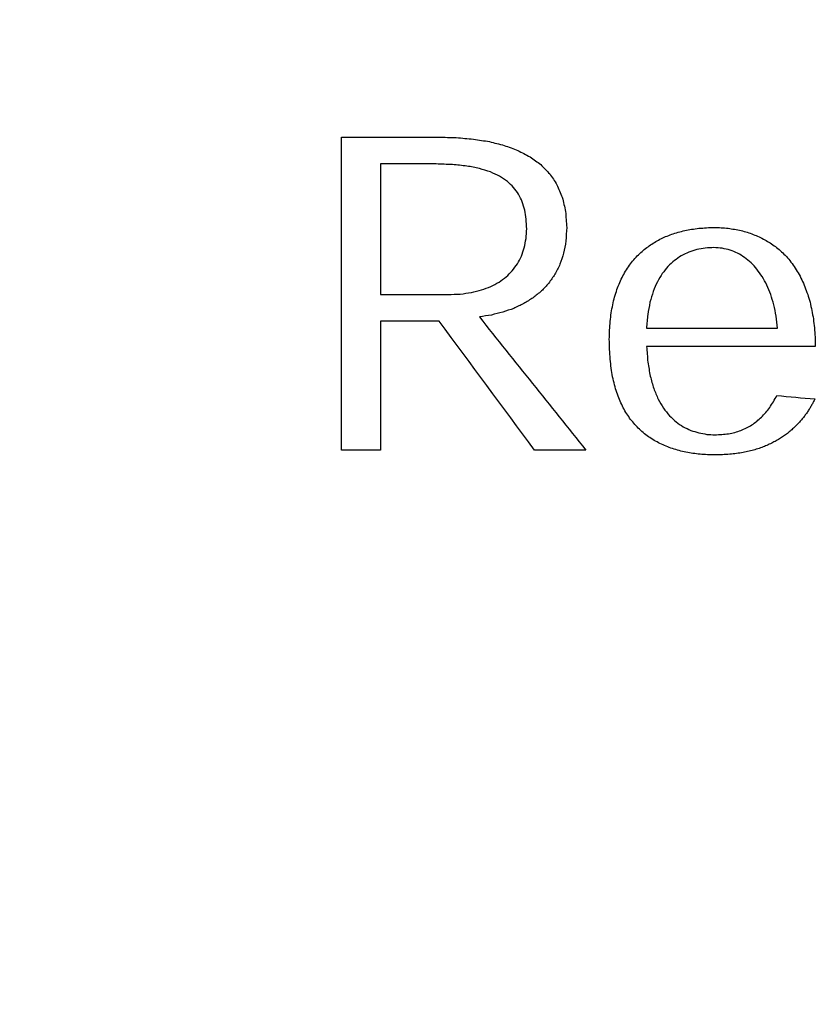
# Model space of a CAD drawing. Header units: inches. Extents: x 0.2 to 16.8, y 0.1 to 10.8.
# Tile 16 of 46: x 3.794 to 3.922, y 6.961 to 7.118. Entities that reach past the tile are written whole.
import ezdxf

# ---------------------------------------------------------------- set-up
doc = ezdxf.new("R2010")
doc.units = ezdxf.units.IN
doc.header["$LTSCALE"] = 0.935
doc.header["$MEASUREMENT"] = 0
doc.layers.get('0').update_dxf_attribs({"linetype": 'CONTINUOUS'})
doc.layers.add('DATUMCURVES', color=7, linetype='CONTINUOUS')
doc.layers.add('DIMENSIONS', color=7, linetype='CONTINUOUS')
doc.styles.get("Standard").update_dxf_attribs({"font": 'txt', "width": 0.8})
doc.dimstyles.new('DIMSTYLE_2', dxfattribs={"dimtxt": 0.125, "dimasz": 0.18, "dimexe": 0.18, "dimexo": 0.0625, "dimgap": 0.09, "dimtad": 0, "dimtih": 1, "dimtoh": 1, "dimdec": 3, "dimzin": 4, "dimdsep": 46, "dimtxsty": 'STANDARD', "dimblk": '_FILLED', "dimblk1": '_FILLED', "dimblk2": '_FILLED', "dimcen": 0.09, "dimadec": 0, "dimazin": 0, "dimtp": 0.001, "dimtm": 0.001, "dimtfac": 1, "dimtdec": 3, "dimtofl": 0, "dimtmove": 0, "dimatfit": 3, "dimldrblk": '_FILLED', "dimfxl": 1, "dimtolj": 1, "dimtzin": 4, "dimarcsym": 0})

# ---------------------------------------------------------------- blocks, each defined once
blk = doc.blocks.new('*D3')
at = {"layer": 'DIMENSIONS', "color": 2, "linetype": 'CONTINUOUS'}
blk.add_line((3.83322, 6.60041), (2.98844, 6.60041), dxfattribs=at)
at = {"layer": 'DIMENSIONS', "color": 2, "linetype": 'CONTINUOUS', "width": 0.8}
for s, p in [('[', (2.22594, 6.53791)), (']', (2.82594, 6.53791)), ('1.048', (1.60094, 6.53791)), ('26.62', (2.32594, 6.53791)), ('-', (1.50094, 6.53791))]:
    blk.add_text(s, height=0.125, dxfattribs=at).set_placement(p)
blk = doc.blocks.new('_FILLED')
at = {"color": 0, "linetype": 'BYBLOCK'}
blk.add_solid([(0, 0), (-1, 0.17361), (-1, -0.17361)], dxfattribs=at)
blk = doc.blocks.new('*D4')
at = {"layer": 'DIMENSIONS', "color": 2, "linetype": 'CONTINUOUS'}
blk.add_line((3.83322, 4.10041), (2.98844, 4.10041), dxfattribs=at)
at = {"layer": 'DIMENSIONS', "color": 2, "linetype": 'CONTINUOUS', "width": 0.8}
for s, p in [('[', (2.22594, 4.03791)), (']', (2.82594, 4.03791)), ('3.548', (1.60094, 4.03791)), ('90.12', (2.32594, 4.03791)), ('-', (1.50094, 4.03791))]:
    blk.add_text(s, height=0.125, dxfattribs=at).set_placement(p)

msp = doc.modelspace()

# ---------------------------------------------------------------- linework, layer by layer
at = {"layer": 'DATUMCURVES', "color": 40, "linetype": 'CONTINUOUS'}
for points in [[(3.84583, 7.04953, -0.2495), (3.84583, 7.06624, -0.2495), (3.84583, 7.08296, -0.2495), (3.84583, 7.09967, -0.2495)], [(3.84583, 7.09967, -0.2495), (3.851, 7.09967, -0.2495), (3.85617, 7.09967, -0.2495), (3.86134, 7.09967, -0.2495)], [(3.86134, 7.09967, -0.2495), (3.8623, 7.09964, -0.2495), (3.86326, 7.09962, -0.2495), (3.86421, 7.09959, -0.2495)], [(3.86421, 7.09959, -0.2495), (3.86512, 7.09951, -0.2495), (3.86603, 7.09943, -0.2495), (3.86694, 7.09935, -0.2495)], [(3.86694, 7.09935, -0.2495), (3.86779, 7.09921, -0.2495), (3.86865, 7.09908, -0.2495), (3.8695, 7.09894, -0.2495)], [(3.8695, 7.09894, -0.2495), (3.8703, 7.09874, -0.2495), (3.87109, 7.09854, -0.2495), (3.87188, 7.09834, -0.2495)], [(3.87188, 7.09834, -0.2495), (3.87261, 7.09807, -0.2495), (3.87333, 7.0978, -0.2495), (3.87406, 7.09753, -0.2495)], [(3.87406, 7.09753, -0.2495), (3.87471, 7.09719, -0.2495), (3.87536, 7.09685, -0.2495), (3.87602, 7.09651, -0.2495)], [(3.87602, 7.09651, -0.2495), (3.87659, 7.09609, -0.2495), (3.87716, 7.09568, -0.2495), (3.87773, 7.09526, -0.2495)], [(3.86096, 7.09536, -0.2495), (3.85801, 7.09536, -0.2495), (3.85505, 7.09536, -0.2495), (3.85209, 7.09536, -0.2495)], [(3.85209, 7.09536, -0.2495), (3.85209, 7.08839, -0.2495), (3.85209, 7.08141, -0.2495), (3.85209, 7.07444, -0.2495)], [(3.86359, 7.09527, -0.2495), (3.86271, 7.0953, -0.2495), (3.86184, 7.09533, -0.2495), (3.86096, 7.09536, -0.2495)], [(3.8659, 7.09503, -0.2495), (3.86513, 7.09511, -0.2495), (3.86436, 7.09519, -0.2495), (3.86359, 7.09527, -0.2495)], [(3.86792, 7.09463, -0.2495), (3.86725, 7.09476, -0.2495), (3.86657, 7.0949, -0.2495), (3.8659, 7.09503, -0.2495)], [(3.87773, 7.09526, -0.2495), (3.87821, 7.09477, -0.2495), (3.87869, 7.09427, -0.2495), (3.87917, 7.09378, -0.2495)], [(3.86967, 7.09408, -0.2495), (3.86909, 7.09426, -0.2495), (3.8685, 7.09445, -0.2495), (3.86792, 7.09463, -0.2495)], [(3.87115, 7.09339, -0.2495), (3.87066, 7.09362, -0.2495), (3.87016, 7.09385, -0.2495), (3.86967, 7.09408, -0.2495)], [(3.87239, 7.09256, -0.2495), (3.87198, 7.09284, -0.2495), (3.87156, 7.09311, -0.2495), (3.87115, 7.09339, -0.2495)], [(3.87917, 7.09378, -0.2495), (3.87956, 7.0932, -0.2495), (3.87994, 7.09262, -0.2495), (3.88033, 7.09204, -0.2495)], [(3.87339, 7.0916, -0.2495), (3.87306, 7.09192, -0.2495), (3.87272, 7.09224, -0.2495), (3.87239, 7.09256, -0.2495)], [(3.88033, 7.09204, -0.2495), (3.88062, 7.09137, -0.2495), (3.8809, 7.0907, -0.2495), (3.88118, 7.09003, -0.2495)], [(3.87418, 7.09051, -0.2495), (3.87392, 7.09087, -0.2495), (3.87366, 7.09124, -0.2495), (3.87339, 7.0916, -0.2495)], [(3.87477, 7.08929, -0.2495), (3.87458, 7.0897, -0.2495), (3.87438, 7.0901, -0.2495), (3.87418, 7.09051, -0.2495)], [(3.87517, 7.08796, -0.2495), (3.87504, 7.0884, -0.2495), (3.87491, 7.08885, -0.2495), (3.87477, 7.08929, -0.2495)], [(3.88118, 7.09003, -0.2495), (3.88136, 7.08927, -0.2495), (3.88154, 7.0885, -0.2495), (3.88171, 7.08774, -0.2495)], [(3.8754, 7.08652, -0.2495), (3.87533, 7.087, -0.2495), (3.87525, 7.08748, -0.2495), (3.87517, 7.08796, -0.2495)], [(3.88171, 7.08774, -0.2495), (3.88177, 7.08688, -0.2495), (3.88183, 7.08602, -0.2495), (3.88189, 7.08516, -0.2495)], [(3.87548, 7.08498, -0.2495), (3.87545, 7.08549, -0.2495), (3.87543, 7.08601, -0.2495), (3.8754, 7.08652, -0.2495)], [(3.87538, 7.08341, -0.2495), (3.87542, 7.08393, -0.2495), (3.87545, 7.08446, -0.2495), (3.87548, 7.08498, -0.2495)], [(3.88189, 7.08516, -0.2495), (3.88185, 7.08445, -0.2495), (3.88181, 7.08373, -0.2495), (3.88177, 7.08302, -0.2495)], [(3.89774, 7.08372, -0.2495), (3.89806, 7.08385, -0.2495), (3.89839, 7.08397, -0.2495), (3.89871, 7.0841, -0.2495)], [(3.89871, 7.0841, -0.2495), (3.89905, 7.08421, -0.2495), (3.89939, 7.08432, -0.2495), (3.89973, 7.08443, -0.2495)], [(3.89973, 7.08443, -0.2495), (3.90008, 7.08452, -0.2495), (3.90044, 7.0846, -0.2495), (3.90079, 7.08469, -0.2495)], [(3.90079, 7.08469, -0.2495), (3.90116, 7.08476, -0.2495), (3.90153, 7.08483, -0.2495), (3.9019, 7.0849, -0.2495)], [(3.9019, 7.0849, -0.2495), (3.90229, 7.08495, -0.2495), (3.90268, 7.085, -0.2495), (3.90306, 7.08505, -0.2495)], [(3.90306, 7.08505, -0.2495), (3.90347, 7.08508, -0.2495), (3.90387, 7.08512, -0.2495), (3.90427, 7.08515, -0.2495)], [(3.90427, 7.08515, -0.2495), (3.90469, 7.08516, -0.2495), (3.90511, 7.08517, -0.2495), (3.90553, 7.08518, -0.2495)], [(3.90553, 7.08518, -0.2495), (3.9059, 7.08517, -0.2495), (3.90627, 7.08516, -0.2495), (3.90664, 7.08515, -0.2495)], [(3.90664, 7.08515, -0.2495), (3.907, 7.08512, -0.2495), (3.90737, 7.08509, -0.2495), (3.90773, 7.08506, -0.2495)], [(3.90773, 7.08506, -0.2495), (3.90808, 7.08501, -0.2495), (3.90843, 7.08495, -0.2495), (3.90878, 7.0849, -0.2495)], [(3.90878, 7.0849, -0.2495), (3.90913, 7.08483, -0.2495), (3.90947, 7.08476, -0.2495), (3.90981, 7.08469, -0.2495)], [(3.90981, 7.08469, -0.2495), (3.91014, 7.0846, -0.2495), (3.91048, 7.08451, -0.2495), (3.91081, 7.08442, -0.2495)], [(3.91081, 7.08442, -0.2495), (3.91113, 7.08431, -0.2495), (3.91145, 7.08419, -0.2495), (3.91177, 7.08408, -0.2495)], [(3.91177, 7.08408, -0.2495), (3.91208, 7.08395, -0.2495), (3.91239, 7.08381, -0.2495), (3.91271, 7.08368, -0.2495)], [(3.8751, 7.08194, -0.2495), (3.8752, 7.08243, -0.2495), (3.87529, 7.08292, -0.2495), (3.87538, 7.08341, -0.2495)], [(3.88177, 7.08302, -0.2495), (3.88165, 7.08237, -0.2495), (3.88152, 7.08172, -0.2495), (3.8814, 7.08107, -0.2495)], [(3.89432, 7.08166, -0.2495), (3.89459, 7.08186, -0.2495), (3.89485, 7.08206, -0.2495), (3.89511, 7.08226, -0.2495)], [(3.89511, 7.08226, -0.2495), (3.89539, 7.08244, -0.2495), (3.89566, 7.08262, -0.2495), (3.89594, 7.0828, -0.2495)], [(3.89594, 7.0828, -0.2495), (3.89623, 7.08296, -0.2495), (3.89653, 7.08313, -0.2495), (3.89682, 7.08329, -0.2495)], [(3.89682, 7.08329, -0.2495), (3.89713, 7.08343, -0.2495), (3.89743, 7.08358, -0.2495), (3.89774, 7.08372, -0.2495)], [(3.91271, 7.08368, -0.2495), (3.91301, 7.08353, -0.2495), (3.91331, 7.08337, -0.2495), (3.91361, 7.08322, -0.2495)], [(3.91361, 7.08322, -0.2495), (3.9139, 7.08305, -0.2495), (3.91419, 7.08287, -0.2495), (3.91448, 7.0827, -0.2495)], [(3.91448, 7.0827, -0.2495), (3.91475, 7.08251, -0.2495), (3.91503, 7.08231, -0.2495), (3.91531, 7.08212, -0.2495)], [(3.87464, 7.08059, -0.2495), (3.87479, 7.08104, -0.2495), (3.87495, 7.08149, -0.2495), (3.8751, 7.08194, -0.2495)], [(3.8814, 7.08107, -0.2495), (3.88121, 7.08048, -0.2495), (3.88101, 7.07988, -0.2495), (3.88081, 7.07929, -0.2495)], [(3.89281, 7.08022, -0.2495), (3.89307, 7.08049, -0.2495), (3.89333, 7.08075, -0.2495), (3.89358, 7.08102, -0.2495)], [(3.89358, 7.08102, -0.2495), (3.89383, 7.08123, -0.2495), (3.89408, 7.08145, -0.2495), (3.89432, 7.08166, -0.2495)], [(3.90145, 7.08123, -0.2495), (3.90105, 7.08104, -0.2495), (3.90065, 7.08084, -0.2495), (3.90025, 7.08065, -0.2495)], [(3.90273, 7.08164, -0.2495), (3.90231, 7.0815, -0.2495), (3.90188, 7.08137, -0.2495), (3.90145, 7.08123, -0.2495)], [(3.90408, 7.08188, -0.2495), (3.90363, 7.0818, -0.2495), (3.90318, 7.08172, -0.2495), (3.90273, 7.08164, -0.2495)], [(3.90547, 7.08196, -0.2495), (3.90501, 7.08193, -0.2495), (3.90454, 7.08191, -0.2495), (3.90408, 7.08188, -0.2495)], [(3.9068, 7.08186, -0.2495), (3.90636, 7.08189, -0.2495), (3.90591, 7.08193, -0.2495), (3.90547, 7.08196, -0.2495)], [(3.90807, 7.08156, -0.2495), (3.90764, 7.08166, -0.2495), (3.90722, 7.08176, -0.2495), (3.9068, 7.08186, -0.2495)], [(3.90926, 7.08107, -0.2495), (3.90886, 7.08123, -0.2495), (3.90847, 7.0814, -0.2495), (3.90807, 7.08156, -0.2495)], [(3.91038, 7.08039, -0.2495), (3.91001, 7.08062, -0.2495), (3.90964, 7.08084, -0.2495), (3.90926, 7.08107, -0.2495)], [(3.91531, 7.08212, -0.2495), (3.91558, 7.0819, -0.2495), (3.91585, 7.08169, -0.2495), (3.91611, 7.08147, -0.2495)], [(3.91611, 7.08147, -0.2495), (3.91637, 7.08123, -0.2495), (3.91662, 7.08099, -0.2495), (3.91688, 7.08075, -0.2495)], [(3.91688, 7.08075, -0.2495), (3.91713, 7.08046, -0.2495), (3.91739, 7.08016, -0.2495), (3.91764, 7.07987, -0.2495)], [(3.87318, 7.07825, -0.2495), (3.87346, 7.07862, -0.2495), (3.87373, 7.07899, -0.2495), (3.874, 7.07936, -0.2495)], [(3.874, 7.07936, -0.2495), (3.87421, 7.07977, -0.2495), (3.87443, 7.08018, -0.2495), (3.87464, 7.08059, -0.2495)], [(3.88081, 7.07929, -0.2495), (3.88055, 7.07876, -0.2495), (3.88028, 7.07822, -0.2495), (3.88001, 7.07769, -0.2495)], [(3.89146, 7.07842, -0.2495), (3.89167, 7.07873, -0.2495), (3.89189, 7.07905, -0.2495), (3.8921, 7.07936, -0.2495)], [(3.8921, 7.07936, -0.2495), (3.89234, 7.07965, -0.2495), (3.89257, 7.07993, -0.2495), (3.89281, 7.08022, -0.2495)], [(3.89913, 7.07989, -0.2495), (3.89879, 7.07958, -0.2495), (3.89845, 7.07926, -0.2495), (3.89811, 7.07895, -0.2495)], [(3.90025, 7.08065, -0.2495), (3.89988, 7.0804, -0.2495), (3.89951, 7.08014, -0.2495), (3.89913, 7.07989, -0.2495)], [(3.91142, 7.07954, -0.2495), (3.91108, 7.07982, -0.2495), (3.91073, 7.08011, -0.2495), (3.91038, 7.08039, -0.2495)], [(3.91237, 7.07851, -0.2495), (3.91205, 7.07885, -0.2495), (3.91174, 7.0792, -0.2495), (3.91142, 7.07954, -0.2495)], [(3.91764, 7.07987, -0.2495), (3.91787, 7.07955, -0.2495), (3.91811, 7.07924, -0.2495), (3.91834, 7.07892, -0.2495)], [(3.8722, 7.07727, -0.2495), (3.87253, 7.0776, -0.2495), (3.87286, 7.07792, -0.2495), (3.87318, 7.07825, -0.2495)], [(3.88001, 7.07769, -0.2495), (3.87968, 7.07722, -0.2495), (3.87935, 7.07674, -0.2495), (3.87902, 7.07627, -0.2495)], [(3.89088, 7.07742, -0.2495), (3.89108, 7.07775, -0.2495), (3.89127, 7.07809, -0.2495), (3.89146, 7.07842, -0.2495)], [(3.8972, 7.07782, -0.2495), (3.89694, 7.07737, -0.2495), (3.89667, 7.07693, -0.2495), (3.89641, 7.07648, -0.2495)], [(3.89811, 7.07895, -0.2495), (3.89781, 7.07857, -0.2495), (3.8975, 7.0782, -0.2495), (3.8972, 7.07782, -0.2495)], [(3.91321, 7.07732, -0.2495), (3.91293, 7.07772, -0.2495), (3.91265, 7.07811, -0.2495), (3.91237, 7.07851, -0.2495)], [(3.91834, 7.07892, -0.2495), (3.91855, 7.07858, -0.2495), (3.91876, 7.07824, -0.2495), (3.91898, 7.0779, -0.2495)], [(3.91898, 7.0779, -0.2495), (3.91917, 7.07754, -0.2495), (3.91936, 7.07718, -0.2495), (3.91954, 7.07682, -0.2495)], [(3.86973, 7.07572, -0.2495), (3.87017, 7.07596, -0.2495), (3.87061, 7.07619, -0.2495), (3.87105, 7.07643, -0.2495)], [(3.87105, 7.07643, -0.2495), (3.87143, 7.07671, -0.2495), (3.87181, 7.07699, -0.2495), (3.8722, 7.07727, -0.2495)], [(3.87902, 7.07627, -0.2495), (3.87863, 7.07585, -0.2495), (3.87824, 7.07543, -0.2495), (3.87785, 7.07501, -0.2495)], [(3.88994, 7.07523, -0.2495), (3.89008, 7.07561, -0.2495), (3.89023, 7.07598, -0.2495), (3.89038, 7.07636, -0.2495)], [(3.89038, 7.07636, -0.2495), (3.89055, 7.07671, -0.2495), (3.89072, 7.07707, -0.2495), (3.89088, 7.07742, -0.2495)], [(3.89641, 7.07648, -0.2495), (3.89619, 7.07597, -0.2495), (3.89597, 7.07546, -0.2495), (3.89575, 7.07495, -0.2495)], [(3.91395, 7.07596, -0.2495), (3.91371, 7.07641, -0.2495), (3.91346, 7.07687, -0.2495), (3.91321, 7.07732, -0.2495)], [(3.91457, 7.07445, -0.2495), (3.91437, 7.07495, -0.2495), (3.91416, 7.07546, -0.2495), (3.91395, 7.07596, -0.2495)], [(3.91954, 7.07682, -0.2495), (3.91971, 7.07644, -0.2495), (3.91988, 7.07605, -0.2495), (3.92005, 7.07567, -0.2495)], [(3.85209, 7.07444, -0.2495), (3.8557, 7.07444, -0.2495), (3.85931, 7.07444, -0.2495), (3.86292, 7.07444, -0.2495)], [(3.86292, 7.07444, -0.2495), (3.86356, 7.07447, -0.2495), (3.8642, 7.07449, -0.2495), (3.86485, 7.07452, -0.2495)], [(3.86485, 7.07452, -0.2495), (3.86544, 7.0746, -0.2495), (3.86603, 7.07468, -0.2495), (3.86663, 7.07476, -0.2495)], [(3.86663, 7.07476, -0.2495), (3.86717, 7.0749, -0.2495), (3.86771, 7.07503, -0.2495), (3.86826, 7.07517, -0.2495)], [(3.86826, 7.07517, -0.2495), (3.86875, 7.07535, -0.2495), (3.86924, 7.07554, -0.2495), (3.86973, 7.07572, -0.2495)], [(3.87785, 7.07501, -0.2495), (3.8774, 7.07465, -0.2495), (3.87696, 7.07428, -0.2495), (3.87651, 7.07392, -0.2495)], [(3.88956, 7.07404, -0.2495), (3.88969, 7.07444, -0.2495), (3.88981, 7.07483, -0.2495), (3.88994, 7.07523, -0.2495)], [(3.89575, 7.07495, -0.2495), (3.89558, 7.07437, -0.2495), (3.8954, 7.07378, -0.2495), (3.89523, 7.0732, -0.2495)], [(3.91507, 7.0728, -0.2495), (3.91491, 7.07335, -0.2495), (3.91474, 7.0739, -0.2495), (3.91457, 7.07445, -0.2495)], [(3.92005, 7.07567, -0.2495), (3.92019, 7.07527, -0.2495), (3.92034, 7.07487, -0.2495), (3.92049, 7.07447, -0.2495)], [(3.92049, 7.07447, -0.2495), (3.92061, 7.07405, -0.2495), (3.92073, 7.07363, -0.2495), (3.92086, 7.07321, -0.2495)], [(3.87502, 7.07299, -0.2495), (3.87448, 7.07273, -0.2495), (3.87394, 7.07248, -0.2495), (3.8734, 7.07222, -0.2495)], [(3.87651, 7.07392, -0.2495), (3.87601, 7.07361, -0.2495), (3.87552, 7.0733, -0.2495), (3.87502, 7.07299, -0.2495)], [(3.88902, 7.07149, -0.2495), (3.8891, 7.07193, -0.2495), (3.88918, 7.07236, -0.2495), (3.88926, 7.0728, -0.2495)], [(3.88926, 7.0728, -0.2495), (3.88936, 7.07321, -0.2495), (3.88946, 7.07363, -0.2495), (3.88956, 7.07404, -0.2495)], [(3.89523, 7.0732, -0.2495), (3.89511, 7.07255, -0.2495), (3.89499, 7.07189, -0.2495), (3.89487, 7.07124, -0.2495)], [(3.91544, 7.071, -0.2495), (3.91532, 7.0716, -0.2495), (3.9152, 7.0722, -0.2495), (3.91507, 7.0728, -0.2495)], [(3.92086, 7.07321, -0.2495), (3.92096, 7.07277, -0.2495), (3.92106, 7.07233, -0.2495), (3.92116, 7.07189, -0.2495)], [(3.87167, 7.07161, -0.2495), (3.87105, 7.07146, -0.2495), (3.87044, 7.07131, -0.2495), (3.86982, 7.07116, -0.2495)], [(3.8734, 7.07222, -0.2495), (3.87283, 7.07202, -0.2495), (3.87225, 7.07181, -0.2495), (3.87167, 7.07161, -0.2495)], [(3.88885, 7.07014, -0.2495), (3.88891, 7.07059, -0.2495), (3.88896, 7.07104, -0.2495), (3.88902, 7.07149, -0.2495)], [(3.89487, 7.07124, -0.2495), (3.8948, 7.07051, -0.2495), (3.89474, 7.06979, -0.2495), (3.89467, 7.06906, -0.2495)], [(3.92116, 7.07189, -0.2495), (3.92124, 7.07144, -0.2495), (3.92132, 7.07098, -0.2495), (3.9214, 7.07053, -0.2495)], [(3.86148, 7.07016, -0.2495), (3.85835, 7.07016, -0.2495), (3.85522, 7.07016, -0.2495), (3.85209, 7.07016, -0.2495)], [(3.85209, 7.07016, -0.2495), (3.85209, 7.06328, -0.2495), (3.85209, 7.05641, -0.2495), (3.85209, 7.04953, -0.2495)], [(3.87673, 7.04953, -0.2495), (3.87165, 7.05641, -0.2495), (3.86656, 7.06328, -0.2495), (3.86148, 7.07016, -0.2495)], [(3.86982, 7.07116, -0.2495), (3.86918, 7.07106, -0.2495), (3.86854, 7.07095, -0.2495), (3.8679, 7.07085, -0.2495)], [(3.8679, 7.07085, -0.2495), (3.87357, 7.06374, -0.2495), (3.87925, 7.05664, -0.2495), (3.88493, 7.04953, -0.2495)], [(3.88875, 7.06873, -0.2495), (3.88878, 7.0692, -0.2495), (3.88882, 7.06967, -0.2495), (3.88885, 7.07014, -0.2495)], [(3.91567, 7.06906, -0.2495), (3.9156, 7.06971, -0.2495), (3.91552, 7.07035, -0.2495), (3.91544, 7.071, -0.2495)], [(3.9214, 7.07053, -0.2495), (3.92146, 7.07006, -0.2495), (3.92151, 7.06958, -0.2495), (3.92157, 7.06911, -0.2495)], [(3.88871, 7.06727, -0.2495), (3.88873, 7.06776, -0.2495), (3.88874, 7.06824, -0.2495), (3.88875, 7.06873, -0.2495)], [(3.89467, 7.06906, -0.2495), (3.90167, 7.06906, -0.2495), (3.90867, 7.06906, -0.2495), (3.91567, 7.06906, -0.2495)], [(3.92157, 7.06911, -0.2495), (3.92161, 7.06862, -0.2495), (3.92164, 7.06813, -0.2495), (3.92167, 7.06764, -0.2495)], [(3.88875, 7.06564, -0.2495), (3.88874, 7.06618, -0.2495), (3.88873, 7.06673, -0.2495), (3.88871, 7.06727, -0.2495)], [(3.92167, 7.06764, -0.2495), (3.92169, 7.06714, -0.2495), (3.9217, 7.06663, -0.2495), (3.92171, 7.06613, -0.2495)], [(3.88885, 7.06409, -0.2495), (3.88882, 7.06461, -0.2495), (3.88878, 7.06512, -0.2495), (3.88875, 7.06564, -0.2495)], [(3.89468, 7.06613, -0.2495), (3.89475, 7.06529, -0.2495), (3.89482, 7.06444, -0.2495), (3.89488, 7.0636, -0.2495)], [(3.92171, 7.06613, -0.2495), (3.9127, 7.06613, -0.2495), (3.90369, 7.06613, -0.2495), (3.89468, 7.06613, -0.2495)], [(3.88902, 7.06263, -0.2495), (3.88896, 7.06312, -0.2495), (3.88891, 7.0636, -0.2495), (3.88885, 7.06409, -0.2495)], [(3.89488, 7.0636, -0.2495), (3.89501, 7.06285, -0.2495), (3.89514, 7.0621, -0.2495), (3.89527, 7.06135, -0.2495)], [(3.88925, 7.06126, -0.2495), (3.88918, 7.06172, -0.2495), (3.8891, 7.06217, -0.2495), (3.88902, 7.06263, -0.2495)], [(3.88955, 7.05996, -0.2495), (3.88945, 7.06039, -0.2495), (3.88935, 7.06083, -0.2495), (3.88925, 7.06126, -0.2495)], [(3.89527, 7.06135, -0.2495), (3.89546, 7.06069, -0.2495), (3.89564, 7.06004, -0.2495), (3.89583, 7.05938, -0.2495)], [(3.88991, 7.05875, -0.2495), (3.88979, 7.05915, -0.2495), (3.88967, 7.05956, -0.2495), (3.88955, 7.05996, -0.2495)], [(3.89034, 7.05761, -0.2495), (3.89019, 7.05799, -0.2495), (3.89005, 7.05837, -0.2495), (3.88991, 7.05875, -0.2495)], [(3.89583, 7.05938, -0.2495), (3.89606, 7.05881, -0.2495), (3.8963, 7.05825, -0.2495), (3.89654, 7.05768, -0.2495)], [(3.89082, 7.05655, -0.2495), (3.89066, 7.0569, -0.2495), (3.8905, 7.05726, -0.2495), (3.89034, 7.05761, -0.2495)], [(3.89654, 7.05768, -0.2495), (3.89682, 7.0572, -0.2495), (3.8971, 7.05671, -0.2495), (3.89738, 7.05623, -0.2495)], [(3.91441, 7.05635, -0.2495), (3.91461, 7.05665, -0.2495), (3.9148, 7.05696, -0.2495), (3.915, 7.05726, -0.2495)], [(3.915, 7.05726, -0.2495), (3.91519, 7.05759, -0.2495), (3.91537, 7.05793, -0.2495), (3.91555, 7.05826, -0.2495)], [(3.91555, 7.05826, -0.2495), (3.91757, 7.05808, -0.2495), (3.9196, 7.05789, -0.2495), (3.92162, 7.05771, -0.2495)], [(3.92138, 7.0572, -0.2495), (3.92129, 7.05703, -0.2495), (3.9212, 7.05686, -0.2495), (3.92111, 7.05669, -0.2495)], [(3.92162, 7.05771, -0.2495), (3.92154, 7.05754, -0.2495), (3.92146, 7.05737, -0.2495), (3.92138, 7.0572, -0.2495)], [(3.89136, 7.05556, -0.2495), (3.89118, 7.05589, -0.2495), (3.891, 7.05622, -0.2495), (3.89082, 7.05655, -0.2495)], [(3.89197, 7.05465, -0.2495), (3.89177, 7.05495, -0.2495), (3.89157, 7.05526, -0.2495), (3.89136, 7.05556, -0.2495)], [(3.89738, 7.05623, -0.2495), (3.8977, 7.05583, -0.2495), (3.89803, 7.05542, -0.2495), (3.89835, 7.05502, -0.2495)], [(3.91307, 7.05478, -0.2495), (3.9133, 7.05503, -0.2495), (3.91353, 7.05527, -0.2495), (3.91376, 7.05552, -0.2495)], [(3.91376, 7.05552, -0.2495), (3.91398, 7.0558, -0.2495), (3.91419, 7.05607, -0.2495), (3.91441, 7.05635, -0.2495)], [(3.92048, 7.05566, -0.2495), (3.92036, 7.05549, -0.2495), (3.92024, 7.05532, -0.2495), (3.92011, 7.05515, -0.2495)], [(3.92081, 7.05618, -0.2495), (3.9207, 7.05601, -0.2495), (3.92059, 7.05583, -0.2495), (3.92048, 7.05566, -0.2495)], [(3.92111, 7.05669, -0.2495), (3.92101, 7.05652, -0.2495), (3.92091, 7.05635, -0.2495), (3.92081, 7.05618, -0.2495)], [(3.89263, 7.05381, -0.2495), (3.89241, 7.05409, -0.2495), (3.89219, 7.05437, -0.2495), (3.89197, 7.05465, -0.2495)], [(3.89835, 7.05502, -0.2495), (3.8987, 7.05469, -0.2495), (3.89906, 7.05436, -0.2495), (3.89941, 7.05403, -0.2495)], [(3.89941, 7.05403, -0.2495), (3.89979, 7.05377, -0.2495), (3.90017, 7.05351, -0.2495), (3.90056, 7.05325, -0.2495)], [(3.91153, 7.05355, -0.2495), (3.9118, 7.05374, -0.2495), (3.91206, 7.05393, -0.2495), (3.91233, 7.05412, -0.2495)], [(3.91233, 7.05412, -0.2495), (3.91258, 7.05434, -0.2495), (3.91282, 7.05456, -0.2495), (3.91307, 7.05478, -0.2495)], [(3.91929, 7.05413, -0.2495), (3.91914, 7.05396, -0.2495), (3.91898, 7.0538, -0.2495), (3.91883, 7.05363, -0.2495)], [(3.91972, 7.05463, -0.2495), (3.91958, 7.05446, -0.2495), (3.91943, 7.0543, -0.2495), (3.91929, 7.05413, -0.2495)], [(3.92011, 7.05515, -0.2495), (3.91998, 7.05498, -0.2495), (3.91985, 7.0548, -0.2495), (3.91972, 7.05463, -0.2495)], [(3.89335, 7.05304, -0.2495), (3.89311, 7.0533, -0.2495), (3.89287, 7.05355, -0.2495), (3.89263, 7.05381, -0.2495)], [(3.89414, 7.05231, -0.2495), (3.89388, 7.05255, -0.2495), (3.89361, 7.0528, -0.2495), (3.89335, 7.05304, -0.2495)], [(3.89499, 7.05166, -0.2495), (3.89471, 7.05188, -0.2495), (3.89442, 7.05209, -0.2495), (3.89414, 7.05231, -0.2495)], [(3.90056, 7.05325, -0.2495), (3.90096, 7.05306, -0.2495), (3.90136, 7.05286, -0.2495), (3.90177, 7.05267, -0.2495)], [(3.90177, 7.05267, -0.2495), (3.90219, 7.05254, -0.2495), (3.90261, 7.0524, -0.2495), (3.90303, 7.05227, -0.2495)], [(3.90303, 7.05227, -0.2495), (3.90346, 7.05219, -0.2495), (3.90389, 7.05212, -0.2495), (3.90432, 7.05204, -0.2495)], [(3.90782, 7.05214, -0.2495), (3.90815, 7.05221, -0.2495), (3.90849, 7.05229, -0.2495), (3.90883, 7.05236, -0.2495)], [(3.90883, 7.05236, -0.2495), (3.90915, 7.05246, -0.2495), (3.90946, 7.05257, -0.2495), (3.90978, 7.05267, -0.2495)], [(3.90978, 7.05267, -0.2495), (3.91008, 7.0528, -0.2495), (3.91038, 7.05294, -0.2495), (3.91068, 7.05307, -0.2495)], [(3.91068, 7.05307, -0.2495), (3.91097, 7.05323, -0.2495), (3.91125, 7.05339, -0.2495), (3.91153, 7.05355, -0.2495)], [(3.9178, 7.05266, -0.2495), (3.91761, 7.0525, -0.2495), (3.91742, 7.05235, -0.2495), (3.91723, 7.05219, -0.2495)], [(3.91833, 7.05314, -0.2495), (3.91815, 7.05298, -0.2495), (3.91798, 7.05282, -0.2495), (3.9178, 7.05266, -0.2495)], [(3.91883, 7.05363, -0.2495), (3.91866, 7.05347, -0.2495), (3.9185, 7.0533, -0.2495), (3.91833, 7.05314, -0.2495)], [(3.89588, 7.05108, -0.2495), (3.89559, 7.05127, -0.2495), (3.89529, 7.05147, -0.2495), (3.89499, 7.05166, -0.2495)], [(3.89683, 7.05057, -0.2495), (3.89651, 7.05074, -0.2495), (3.8962, 7.05091, -0.2495), (3.89588, 7.05108, -0.2495)], [(3.90432, 7.05204, -0.2495), (3.90475, 7.05202, -0.2495), (3.90519, 7.05199, -0.2495), (3.90562, 7.05197, -0.2495)], [(3.90562, 7.05197, -0.2495), (3.906, 7.05198, -0.2495), (3.90637, 7.052, -0.2495), (3.90675, 7.05201, -0.2495)], [(3.90675, 7.05201, -0.2495), (3.9071, 7.05205, -0.2495), (3.90746, 7.0521, -0.2495), (3.90782, 7.05214, -0.2495)], [(3.91528, 7.05091, -0.2495), (3.91503, 7.05078, -0.2495), (3.91478, 7.05066, -0.2495), (3.91454, 7.05053, -0.2495)], [(3.91597, 7.05131, -0.2495), (3.91574, 7.05118, -0.2495), (3.91551, 7.05104, -0.2495), (3.91528, 7.05091, -0.2495)], [(3.91663, 7.05174, -0.2495), (3.91641, 7.0516, -0.2495), (3.91619, 7.05145, -0.2495), (3.91597, 7.05131, -0.2495)], [(3.91723, 7.05219, -0.2495), (3.91703, 7.05204, -0.2495), (3.91683, 7.05189, -0.2495), (3.91663, 7.05174, -0.2495)], [(3.85209, 7.04953, -0.2495), (3.85001, 7.04953, -0.2495), (3.84792, 7.04953, -0.2495), (3.84583, 7.04953, -0.2495)], [(3.88493, 7.04953, -0.2495), (3.8822, 7.04953, -0.2495), (3.87946, 7.04953, -0.2495), (3.87673, 7.04953, -0.2495)], [(3.89781, 7.05013, -0.2495), (3.89748, 7.05028, -0.2495), (3.89715, 7.05042, -0.2495), (3.89683, 7.05057, -0.2495)], [(3.89883, 7.04975, -0.2495), (3.89849, 7.04988, -0.2495), (3.89815, 7.05, -0.2495), (3.89781, 7.05013, -0.2495)], [(3.89989, 7.04943, -0.2495), (3.89954, 7.04954, -0.2495), (3.89919, 7.04964, -0.2495), (3.89883, 7.04975, -0.2495)], [(3.90099, 7.04918, -0.2495), (3.90062, 7.04926, -0.2495), (3.90026, 7.04935, -0.2495), (3.89989, 7.04943, -0.2495)], [(3.90211, 7.04899, -0.2495), (3.90174, 7.04905, -0.2495), (3.90136, 7.04912, -0.2495), (3.90099, 7.04918, -0.2495)], [(3.91013, 7.04913, -0.2495), (3.90979, 7.04908, -0.2495), (3.90944, 7.04902, -0.2495), (3.90909, 7.04897, -0.2495)], [(3.91111, 7.04934, -0.2495), (3.91079, 7.04927, -0.2495), (3.91046, 7.0492, -0.2495), (3.91013, 7.04913, -0.2495)], [(3.91204, 7.04958, -0.2495), (3.91173, 7.0495, -0.2495), (3.91142, 7.04942, -0.2495), (3.91111, 7.04934, -0.2495)], [(3.91292, 7.04986, -0.2495), (3.91263, 7.04977, -0.2495), (3.91234, 7.04967, -0.2495), (3.91204, 7.04958, -0.2495)], [(3.91375, 7.05018, -0.2495), (3.91348, 7.05007, -0.2495), (3.9132, 7.04997, -0.2495), (3.91292, 7.04986, -0.2495)], [(3.91454, 7.05053, -0.2495), (3.91428, 7.05041, -0.2495), (3.91401, 7.0503, -0.2495), (3.91375, 7.05018, -0.2495)], [(3.90326, 7.04885, -0.2495), (3.90288, 7.0489, -0.2495), (3.90249, 7.04894, -0.2495), (3.90211, 7.04899, -0.2495)], [(3.90443, 7.04877, -0.2495), (3.90404, 7.0488, -0.2495), (3.90365, 7.04882, -0.2495), (3.90326, 7.04885, -0.2495)], [(3.90563, 7.04874, -0.2495), (3.90523, 7.04875, -0.2495), (3.90483, 7.04876, -0.2495), (3.90443, 7.04877, -0.2495)], [(3.90685, 7.04877, -0.2495), (3.90644, 7.04876, -0.2495), (3.90603, 7.04875, -0.2495), (3.90563, 7.04874, -0.2495)], [(3.908, 7.04884, -0.2495), (3.90762, 7.04882, -0.2495), (3.90723, 7.04879, -0.2495), (3.90685, 7.04877, -0.2495)], [(3.90909, 7.04897, -0.2495), (3.90873, 7.04893, -0.2495), (3.90836, 7.04888, -0.2495), (3.908, 7.04884, -0.2495)]]:
    msp.add_open_spline(points, degree=3, dxfattribs=at)

# ---------------------------------------------------------------- dimensions: what is measured, and where the dimension line sits
at = {"layer": 'DIMENSIONS', "color": 2, "linetype": 'CONTINUOUS'}
for feature_location, picture, middle in [((3.83322, 6.60041), '*D3', (2.21344, 6.60041)), ((3.83322, 4.10041), '*D4', (2.21344, 4.10041))]:
    dim = msp.add_ordinate_dim(feature_location=feature_location, offset=(-0.84478, 0), dtype=0, origin=(3.72644, 7.64833), text='-<>', dimstyle='DIMSTYLE_2', dxfattribs=at)
    dim.commit()
    dim.dimension.update_dxf_attribs({"geometry": picture, "text_midpoint": middle})

doc.saveas('drawing.dxf')
